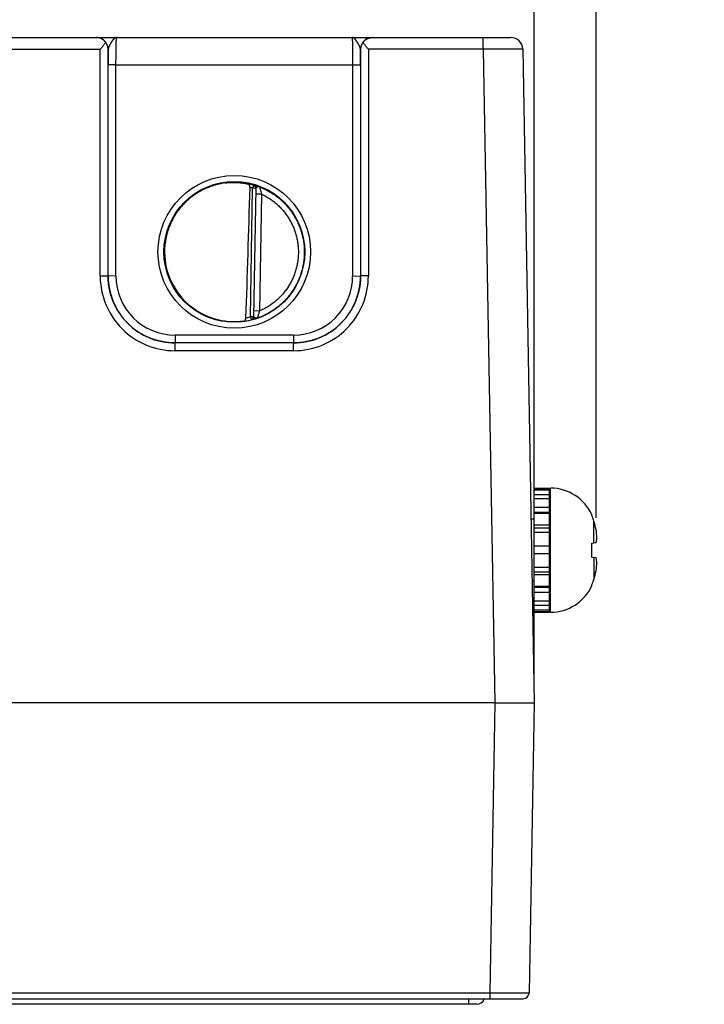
# Model space of a CAD drawing. Header units: inches. Extents: x 0 to 34, y 0 to 22.
# Tile 13 of 118: x 16.3 to 18.1, y 5.4 to 7.9. Entities that reach past the tile are written whole.
import ezdxf

# ---------------------------------------------------------------- set-up
doc = ezdxf.new("R2010")
doc.units = ezdxf.units.IN
doc.header["$LTSCALE"] = 1.87
doc.header["$MEASUREMENT"] = 0
doc.layers.get('0').update_dxf_attribs({"linetype": 'CONTINUOUS'})
doc.layers.add('DIMENSIONS', color=7, linetype='CONTINUOUS')
doc.styles.get("Standard").update_dxf_attribs({"font": 'txt', "width": 0.8})
doc.dimstyles.new('DIMSTYLE_1', dxfattribs={"dimtxt": 0.125, "dimasz": 0.18, "dimexe": 0.18, "dimexo": 0.0625, "dimgap": 0.09, "dimtad": 0, "dimtih": 1, "dimtoh": 1, "dimzin": 4, "dimdsep": 46, "dimtxsty": 'STANDARD', "dimblk": '_FILLED', "dimblk1": '_FILLED', "dimblk2": '_FILLED', "dimcen": 0.09, "dimadec": 0, "dimazin": 0, "dimtp": 0.01, "dimtm": 0.01, "dimtfac": 1, "dimtofl": 0, "dimtmove": 0, "dimatfit": 3, "dimldrblk": '_FILLED', "dimfxl": 1, "dimtolj": 1, "dimtzin": 4, "dimarcsym": 0})

# ---------------------------------------------------------------- blocks, each defined once
blk = doc.blocks.new('*D21')
at = {"layer": 'DIMENSIONS', "color": 2, "linetype": 'CONTINUOUS'}
for p, q in [((17.9524, 8.403), (17.9524, 8.5835)), ((17.7794, 8.1224), (17.9524, 8.403)), ((17.7794, 6.6766), (17.7794, 8.1224))]:
    blk.add_line(p, q, dxfattribs=at)
at = {"layer": 'DIMENSIONS', "color": 2, "linetype": 'CONTINUOUS', "insert": (17.8899, 8.646), "char_height": 0.125, "width": 1.325, "attachment_point": 1, "rotation": 90, "line_spacing_factor": 0.9}
blk.add_mtext('12.08{\\Ftxt.shx;\\W1.000000;\\H0.125000; }[306.8]', dxfattribs=at)
blk = doc.blocks.new('_FILLED')
at = {"color": 0, "linetype": 'BYBLOCK'}
blk.add_solid([(0, 0), (-1, 0.174), (-1, -0.174)], dxfattribs=at)
blk = doc.blocks.new('*D24')
at = {"layer": 'DIMENSIONS', "color": 2, "linetype": 'CONTINUOUS'}
blk.add_line((17.622, 6.2695), (17.622, 8.5835), dxfattribs=at)
at = {"layer": 'DIMENSIONS', "color": 2, "linetype": 'CONTINUOUS', "insert": (17.5595, 8.646), "char_height": 0.125, "width": 1.325, "attachment_point": 1, "rotation": 90, "line_spacing_factor": 0.9}
blk.add_mtext('11.92{\\Ftxt.shx;\\W1.000000;\\H0.125000; }[302.8]', dxfattribs=at)

msp = doc.modelspace()

# ---------------------------------------------------------------- linework, layer by layer
at = {"color": 7, "linetype": 'CONTINUOUS'}
for p, q in [((9.7833, 7.896), (17.563, 7.896)), ((17.493, 7.8663), (17.493, 7.896)), ((16.2714, 7.8663), (16.5207, 7.8663)), ((16.5207, 7.291), (16.5207, 7.8663)), ((16.5409, 7.866), (16.5407, 7.866)), ((16.5407, 7.2908), (16.5407, 7.866)), ((17.1814, 7.866), (17.1812, 7.866)), ((17.1814, 7.866), (17.1814, 7.2908)), ((17.493, 7.8663), (17.2014, 7.8663)), ((17.2014, 7.8663), (17.2014, 7.291)), ((17.493, 7.8663), (17.522, 6.207)), ((17.593, 7.8665), (17.622, 6.207)), ((16.5407, 7.2908), (16.5407, 7.8268)), ((16.5607, 7.8266), (16.5407, 7.8268)), ((16.5607, 7.8266), (17.1614, 7.8266)), ((16.5607, 7.2906), (16.5607, 7.8266)), ((17.1614, 7.8266), (17.1814, 7.8268)), ((17.1614, 7.8266), (17.1614, 7.2906)), ((17.1814, 7.8268), (17.1814, 7.2908)), ((16.9018, 7.187), (16.9075, 7.5133)), ((16.9097, 7.5209), (16.9075, 7.5133)), ((16.9154, 7.5132), (16.9075, 7.5133)), ((16.9097, 7.5214), (16.9097, 7.5209)), ((16.9154, 7.5137), (16.9097, 7.1867)), ((16.9301, 7.4986), (16.9151, 7.4988)), ((16.9301, 7.4986), (16.9249, 7.2018)), ((16.5207, 7.291), (16.5407, 7.2908)), ((16.5607, 7.2906), (16.5407, 7.2908)), ((17.1614, 7.2906), (17.1814, 7.2908)), ((17.2014, 7.291), (17.1814, 7.2908)), ((16.9249, 7.2018), (16.9099, 7.2021)), ((16.9097, 7.1869), (16.9018, 7.187)), ((16.9018, 7.187), (16.9037, 7.1794)), ((16.9037, 7.1792), (16.9037, 7.1794)), ((17.0114, 7.1407), (16.7107, 7.1407)), ((16.7107, 7.1407), (16.7107, 7.1208)), ((17.0114, 7.1407), (17.0114, 7.1208)), ((17.0114, 7.1208), (16.7107, 7.1208)), ((17.0114, 7.1208), (16.7107, 7.1208)), ((16.7107, 7.101), (16.7107, 7.1208)), ((17.0114, 7.101), (16.7107, 7.101)), ((17.0114, 7.101), (17.0114, 7.1208)), ((17.622, 6.7522), (17.6614, 6.7522)), ((17.622, 6.4372), (17.622, 6.7522)), ((17.622, 6.7512), (17.6614, 6.7512)), ((17.6614, 6.4372), (17.6614, 6.7522)), ((17.6634, 6.4372), (17.6634, 6.7522)), ((17.622, 6.7478), (17.6614, 6.7478)), ((17.622, 6.736), (17.6614, 6.736)), ((17.622, 6.7262), (17.6614, 6.7262)), ((17.622, 6.7038), (17.6614, 6.7038)), ((17.622, 6.6734), (17.6139, 6.6734)), ((17.622, 6.6911), (17.6614, 6.6911)), ((17.622, 6.6888), (17.6614, 6.6888)), ((17.7686, 6.6826), (17.7686, 6.6845)), ((17.622, 6.6587), (17.6614, 6.6587)), ((17.622, 6.6518), (17.6614, 6.6518)), ((17.7738, 6.6135), (17.7738, 6.6686)), ((17.622, 6.6402), (17.6614, 6.6402)), ((17.622, 6.6059), (17.6614, 6.6059)), ((17.622, 6.6057), (17.6614, 6.6057)), ((17.7686, 6.6129), (17.7794, 6.6141)), ((17.7686, 6.5764), (17.7686, 6.6129)), ((17.622, 6.5862), (17.6614, 6.5862)), ((17.7794, 6.5753), (17.7686, 6.5764)), ((17.7738, 6.5759), (17.7738, 6.5207)), ((17.622, 6.5515), (17.6614, 6.5515)), ((17.622, 6.5395), (17.6614, 6.5395)), ((17.622, 6.5329), (17.6614, 6.5329)), ((17.622, 6.5159), (17.6166, 6.5159)), ((17.622, 6.5034), (17.6614, 6.5034)), ((17.622, 6.5005), (17.6614, 6.5005)), ((17.7686, 6.5049), (17.7686, 6.5068)), ((17.622, 6.4881), (17.6614, 6.4881)), ((17.622, 6.4658), (17.6614, 6.4658)), ((17.622, 6.4555), (17.6614, 6.4555)), ((17.622, 6.443), (17.6614, 6.443)), ((17.622, 6.4389), (17.6614, 6.4389)), ((17.622, 6.4372), (17.6614, 6.4372)), ((17.522, 6.207), (8.5321, 6.207)), ((17.522, 6.207), (17.5092, 5.4709)), ((17.622, 6.207), (17.6092, 5.4709)), ((5.726, 5.4562), (17.5942, 5.4562)), ((5.8109, 5.4709), (17.5092, 5.4709)), ((17.4565, 5.442), (17.4565, 5.4562)), ((17.5092, 5.4709), (17.5092, 5.4562)), ((17.4762, 5.442), (5.857, 5.442))]:
    msp.add_line(p, q, dxfattribs=at)
for centre, radius in [((16.861, 7.352), 0.1937), ((16.861, 7.3519), 0.1787)]:
    msp.add_circle(centre, radius, dxfattribs=at)
for centre, radius, start, end in [((16.5109, 7.866), 0.03, 0.0038, 89.8584), ((17.2112, 7.866), 0.03, 90.1415, 179.9963), ((17.563, 7.866), 0.03, 1, 90), ((21.0782, 7.8282), 4.5375, 179.5222, 180.0174), ((12.5015, 7.8276), 4.6799, 359.9898, 0.47), ((16.8608, 7.3499), 0.1779, 74.0687, 78.9234), ((16.8609, 7.35), 0.1699, 74.0681, 76.3603), ((16.9075, 7.5139), 0.00787, 359.0074, 74.1117), ((16.9075, 7.5133), 0.00787, 359.0007, 74.0857), ((16.7106, 7.291), 0.19, 179.9978, 270.0047), ((16.7107, 7.2908), 0.17, 179.9996, 270.0028), ((16.7107, 7.2906), 0.15, 179.9978, 270.0047), ((17.0114, 7.291), 0.19, 269.9953, 0.0022), ((17.0114, 7.2908), 0.17, 269.9972, 0.0005), ((17.0114, 7.2906), 0.15, 269.9953, 0.0022), ((16.8608, 7.3522), 0.1781, 277.0014, 283.9435), ((16.8608, 7.3522), 0.1702, 280.096, 283.9432), ((16.9018, 7.187), 0.00787, 283.9412, 358.9999), ((16.9018, 7.1868), 0.00787, 283.914, 358.9991), ((17.6634, 6.6365), 0.1157, 24.4946, 90), ((17.6555, 6.6813), 0.00787, 318.2788, 360), ((17.6591, 6.6342), 0.1197, 16.7008, 23.8214), ((17.5276, 6.5947), 0.257, 11.5946, 16.7105), ((17.5916, 6.6162), 0.1902, 2.9646, 9.116), ((17.5916, 6.5731), 0.1902, 350.884, 357.0354), ((17.5276, 6.5946), 0.257, 343.2895, 348.4054), ((17.6555, 6.5081), 0.00787, 0, 41.7212), ((17.6634, 6.5529), 0.1157, 270, 335.5054), ((17.6591, 6.5552), 0.1197, 336.1786, 343.2992), ((17.4762, 5.4617), 0.0197, 270, 343.6142), ((17.5942, 5.4712), 0.015, 270.0001, 359)]:
    msp.add_arc(centre, radius, start, end, dxfattribs=at)
for centre, major_axis, ratio, start_param, end_param in [((16.8827, 10.1094), (-0.078, -4.4688), 0.01745, 0.857621, 0.951729), ((16.861, 7.3521), (0, 0.1771), 1, 1.521607, 3.283994)]:
    msp.add_ellipse(centre, major_axis=major_axis, ratio=ratio, start_param=start_param, end_param=end_param, dxfattribs=at)
for points, knots in [([(16.5346, 7.8838), (16.5342, 7.8843), (16.5335, 7.8853), (16.5322, 7.8867), (16.5309, 7.8881), (16.5291, 7.8897), (16.5267, 7.8914), (16.5241, 7.8928), (16.5221, 7.8938), (16.5205, 7.8944), (16.519, 7.8949), (16.5174, 7.8953), (16.5158, 7.8956), (16.5142, 7.8958), (16.5125, 7.896), (16.5115, 7.896), (16.5109, 7.896)], [0, 0, 0, 0, 0.070576, 0.139538, 0.206998, 0.273072, 0.401496, 0.525839, 0.586793, 0.647064, 0.706757, 0.765974, 0.824811, 0.883366, 0.941733, 1, 1, 1, 1]), ([(16.5346, 7.8838), (16.5341, 7.8831), (16.5331, 7.8817), (16.5314, 7.8796), (16.5297, 7.8774), (16.528, 7.8752), (16.5262, 7.873), (16.5238, 7.87), (16.5219, 7.8678), (16.5207, 7.8663)], [0, 0, 0, 0, 0.11509, 0.234511, 0.357363, 0.482891, 0.610453, 0.739488, 1, 1, 1, 1]), ([(16.5407, 7.866), (16.5407, 7.8668), (16.5406, 7.8683), (16.5403, 7.8706), (16.5398, 7.8729), (16.5392, 7.8751), (16.5383, 7.8774), (16.5373, 7.8796), (16.5361, 7.8817), (16.5351, 7.8831), (16.5346, 7.8838)], [0, 0, 0, 0, 0.120429, 0.24137, 0.363207, 0.486333, 0.611153, 0.738084, 0.867555, 1, 1, 1, 1]), ([(16.5623, 7.896), (16.562, 7.896), (16.5615, 7.896), (16.5608, 7.8959), (16.56, 7.8957), (16.5593, 7.8954), (16.5585, 7.895), (16.5579, 7.8947), (16.5574, 7.8943), (16.5571, 7.8941), (16.5567, 7.8938), (16.5562, 7.8934), (16.5555, 7.8928), (16.5548, 7.8921), (16.554, 7.8913), (16.5533, 7.8904), (16.5527, 7.8896), (16.5522, 7.889), (16.5516, 7.8883), (16.551, 7.8875), (16.5502, 7.8864), (16.5495, 7.8852), (16.5487, 7.8841), (16.548, 7.8828), (16.5472, 7.8816), (16.5465, 7.8803), (16.5458, 7.879), (16.5451, 7.8777), (16.5444, 7.8764), (16.5437, 7.875), (16.5431, 7.8737), (16.5425, 7.8724), (16.542, 7.871), (16.5416, 7.87), (16.5414, 7.8691), (16.5412, 7.8683), (16.541, 7.8672), (16.5409, 7.8664), (16.5409, 7.866)], [0, 0, 0, 0, 0.019196, 0.038662, 0.058565, 0.079115, 0.10053, 0.122928, 0.134526, 0.146405, 0.15858, 0.171065, 0.196981, 0.224161, 0.252622, 0.282367, 0.313368, 0.329326, 0.345579, 0.378942, 0.413388, 0.448832, 0.485179, 0.522314, 0.560115, 0.598437, 0.637129, 0.676022, 0.714925, 0.753634, 0.79193, 0.829576, 0.866322, 0.90193, 0.919237, 0.936175, 0.968884, 1, 1, 1, 1]), ([(16.5607, 7.8266), (16.5607, 7.8289), (16.5607, 7.8334), (16.5607, 7.8402), (16.5608, 7.8467), (16.5608, 7.8531), (16.5609, 7.8593), (16.561, 7.8651), (16.561, 7.8705), (16.5611, 7.8756), (16.5612, 7.8795), (16.5613, 7.8823), (16.5614, 7.8843), (16.5614, 7.8861), (16.5615, 7.8878), (16.5616, 7.8893), (16.5616, 7.8907), (16.5617, 7.8919), (16.5618, 7.8928), (16.5618, 7.8935), (16.5619, 7.8939), (16.5619, 7.8943), (16.5619, 7.8947), (16.562, 7.895), (16.562, 7.8953), (16.5621, 7.8955), (16.5621, 7.8956), (16.5621, 7.8958), (16.5621, 7.8958), (16.5622, 7.8959), (16.5622, 7.8959), (16.5622, 7.896), (16.5622, 7.896), (16.5622, 7.896), (16.5622, 7.896), (16.5622, 7.896), (16.5623, 7.896)], [0, 0, 0, 0, 0.098183, 0.195346, 0.290565, 0.382933, 0.47157, 0.555633, 0.634321, 0.706886, 0.772639, 0.802763, 0.830956, 0.857151, 0.881285, 0.903302, 0.92315, 0.940782, 0.95616, 0.962991, 0.969246, 0.974922, 0.980015, 0.984523, 0.988445, 0.991781, 0.994531, 0.995688, 0.9967, 0.99757, 0.998298, 0.998891, 0.999357, 0.999547, 0.999714, 1, 1, 1, 1]), ([(17.1598, 7.896), (17.1598, 7.896), (17.1598, 7.896), (17.1599, 7.896), (17.1599, 7.896), (17.1599, 7.896), (17.1599, 7.8959), (17.1599, 7.8959), (17.1599, 7.8958), (17.16, 7.8958), (17.16, 7.8956), (17.16, 7.8955), (17.1601, 7.8953), (17.1601, 7.895), (17.1601, 7.8947), (17.1602, 7.8943), (17.1602, 7.8939), (17.1602, 7.8935), (17.1603, 7.8928), (17.1604, 7.8919), (17.1604, 7.8907), (17.1605, 7.8893), (17.1606, 7.8878), (17.1606, 7.8861), (17.1607, 7.8843), (17.1608, 7.8823), (17.1608, 7.8795), (17.1609, 7.8756), (17.161, 7.8705), (17.1611, 7.8651), (17.1612, 7.8593), (17.1613, 7.8531), (17.1613, 7.8467), (17.1614, 7.8402), (17.1614, 7.8334), (17.1614, 7.8289), (17.1614, 7.8266)], [0, 0, 0, 0, 0.000286, 0.000453, 0.000643, 0.001109, 0.001702, 0.002431, 0.0033, 0.004312, 0.005469, 0.008219, 0.011555, 0.015477, 0.019986, 0.025079, 0.030755, 0.03701, 0.043841, 0.059218, 0.076851, 0.096699, 0.118716, 0.142851, 0.169045, 0.197238, 0.227362, 0.293115, 0.365681, 0.444369, 0.528431, 0.617068, 0.709435, 0.804654, 0.901818, 1, 1, 1, 1]), ([(17.1812, 7.866), (17.1812, 7.8664), (17.1811, 7.8672), (17.1809, 7.8683), (17.1807, 7.8691), (17.1804, 7.87), (17.1801, 7.871), (17.1796, 7.8724), (17.179, 7.8737), (17.1784, 7.875), (17.1777, 7.8764), (17.177, 7.8777), (17.1763, 7.879), (17.1756, 7.8803), (17.1748, 7.8816), (17.1741, 7.8828), (17.1733, 7.8841), (17.1726, 7.8852), (17.1718, 7.8864), (17.1711, 7.8875), (17.1704, 7.8883), (17.1699, 7.889), (17.1694, 7.8896), (17.1688, 7.8904), (17.168, 7.8913), (17.1673, 7.8921), (17.1665, 7.8928), (17.1659, 7.8934), (17.1654, 7.8938), (17.165, 7.8941), (17.1647, 7.8943), (17.1642, 7.8947), (17.1635, 7.895), (17.1628, 7.8954), (17.1621, 7.8957), (17.1613, 7.8959), (17.1606, 7.896), (17.1601, 7.896), (17.1598, 7.896)], [0, 0, 0, 0, 0.031119, 0.063826, 0.080763, 0.09807, 0.133679, 0.170425, 0.208071, 0.246367, 0.285075, 0.323979, 0.362872, 0.401563, 0.439886, 0.477686, 0.514822, 0.551168, 0.586613, 0.621059, 0.654421, 0.670674, 0.686632, 0.717634, 0.747378, 0.775839, 0.80302, 0.828936, 0.841421, 0.853597, 0.865476, 0.877074, 0.89947, 0.920884, 0.941435, 0.961339, 0.980808, 1, 1, 1, 1]), ([(17.1875, 7.8838), (17.1869, 7.8831), (17.186, 7.8817), (17.1848, 7.8796), (17.1838, 7.8774), (17.1829, 7.8751), (17.1823, 7.8729), (17.1818, 7.8706), (17.1815, 7.8683), (17.1814, 7.8668), (17.1814, 7.866)], [0, 0, 0, 0, 0.132445, 0.261916, 0.388847, 0.513667, 0.636793, 0.75863, 0.879571, 1, 1, 1, 1]), ([(17.1875, 7.8838), (17.1878, 7.8843), (17.1886, 7.8853), (17.1903, 7.8872), (17.1925, 7.8893), (17.1954, 7.8914), (17.1984, 7.8931), (17.2011, 7.8942), (17.2032, 7.8949), (17.2048, 7.8953), (17.2064, 7.8956), (17.208, 7.8959), (17.2096, 7.896), (17.2107, 7.896), (17.2112, 7.896)], [0, 0, 0, 0, 0.070595, 0.139571, 0.273057, 0.401489, 0.525834, 0.647012, 0.706708, 0.765928, 0.824772, 0.883336, 0.941714, 1, 1, 1, 1]), ([(17.2014, 7.8663), (17.2002, 7.8678), (17.1983, 7.87), (17.1959, 7.873), (17.1941, 7.8752), (17.1924, 7.8774), (17.1907, 7.8796), (17.189, 7.8817), (17.188, 7.8831), (17.1875, 7.8838)], [0, 0, 0, 0, 0.260512, 0.389547, 0.517109, 0.642637, 0.765489, 0.88491, 1, 1, 1, 1]), ([(17.593, 7.8665), (17.593, 7.8665), (17.593, 7.8665), (17.593, 7.8665), (17.593, 7.8665), (17.593, 7.8665), (17.593, 7.8665), (17.593, 7.8665), (17.593, 7.8665), (17.5929, 7.8666), (17.5929, 7.8666), (17.5928, 7.8666), (17.5928, 7.8666), (17.5927, 7.8666), (17.5925, 7.8666), (17.5924, 7.8666), (17.5923, 7.8666), (17.5921, 7.8666), (17.5919, 7.8666), (17.5915, 7.8666), (17.5911, 7.8666), (17.5906, 7.8666), (17.59, 7.8666), (17.5894, 7.8666), (17.5887, 7.8666), (17.588, 7.8666), (17.5872, 7.8666), (17.5863, 7.8666), (17.5851, 7.8666), (17.5834, 7.8666), (17.5812, 7.8666), (17.5787, 7.8666), (17.5761, 7.8666), (17.5733, 7.8666), (17.5703, 7.8666), (17.5671, 7.8666), (17.5637, 7.8666), (17.5601, 7.8666), (17.5551, 7.8665), (17.5484, 7.8665), (17.54, 7.8665), (17.5312, 7.8665), (17.522, 7.8664), (17.5125, 7.8664), (17.5028, 7.8663), (17.4963, 7.8663), (17.493, 7.8663)], [0, 0, 0, 0, 0.000009, 0.000026, 0.000085, 0.00018, 0.000313, 0.000483, 0.000691, 0.000936, 0.001219, 0.001898, 0.002726, 0.003705, 0.004833, 0.006112, 0.00754, 0.009117, 0.010844, 0.014743, 0.019236, 0.02432, 0.029992, 0.036248, 0.043084, 0.050496, 0.058481, 0.067033, 0.076146, 0.096037, 0.118106, 0.142299, 0.168558, 0.19682, 0.227017, 0.259076, 0.29292, 0.328468, 0.365633, 0.444454, 0.528625, 0.617335, 0.70973, 0.80492, 0.901988, 1, 1, 1, 1]), ([(16.8376, 7.5268), (16.835, 7.5265), (16.8297, 7.5257), (16.8219, 7.5241), (16.8141, 7.5221), (16.8065, 7.5198), (16.7989, 7.5172), (16.7915, 7.5142), (16.7842, 7.5109), (16.7747, 7.5061), (16.7633, 7.4992), (16.7525, 7.4914), (16.7443, 7.4846), (16.7384, 7.4792), (16.7327, 7.4735), (16.7274, 7.4676), (16.7223, 7.4614), (16.7174, 7.4551), (16.7129, 7.4485), (16.7087, 7.4417), (16.7047, 7.4347), (16.7011, 7.4276), (16.6978, 7.4203), (16.6949, 7.4129), (16.6923, 7.4053), (16.69, 7.3976), (16.6881, 7.3899), (16.686, 7.3794), (16.6843, 7.3662), (16.6838, 7.3555), (16.6839, 7.3502)], [0, 0, 0, 0, 0.031255, 0.062509, 0.093763, 0.125017, 0.156271, 0.187525, 0.218779, 0.250033, 0.312524, 0.375014, 0.406266, 0.437519, 0.468771, 0.500023, 0.531275, 0.562526, 0.593778, 0.625029, 0.65628, 0.687531, 0.718781, 0.750032, 0.781282, 0.812532, 0.843782, 0.875032, 0.937516, 1, 1, 1, 1]), ([(16.8376, 7.5268), (16.8403, 7.5272), (16.8456, 7.5278), (16.8536, 7.5283), (16.8614, 7.5284), (16.8689, 7.5281), (16.8761, 7.5275), (16.8829, 7.5267), (16.8891, 7.5257), (16.8931, 7.5249), (16.895, 7.5244)], [0, 0, 0, 0, 0.140151, 0.278822, 0.414485, 0.545659, 0.670975, 0.789193, 0.899204, 1, 1, 1, 1]), ([(16.9009, 7.5151), (16.9009, 7.5154), (16.9009, 7.516), (16.9008, 7.5169), (16.9007, 7.5178), (16.9005, 7.5186), (16.9003, 7.5194), (16.8999, 7.5204), (16.8994, 7.5213), (16.8988, 7.522), (16.8983, 7.5226), (16.8978, 7.523), (16.8973, 7.5234), (16.8968, 7.5238), (16.8962, 7.5241), (16.8956, 7.5243), (16.8952, 7.5244), (16.895, 7.5244)], [0, 0, 0, 0, 0.0763, 0.151748, 0.225661, 0.297551, 0.367107, 0.434175, 0.56075, 0.620618, 0.678457, 0.734548, 0.789201, 0.842745, 0.895512, 0.947827, 1, 1, 1, 1]), ([(16.9253, 7.5169), (16.9247, 7.5171), (16.9236, 7.5175), (16.9221, 7.5181), (16.9206, 7.5186), (16.9191, 7.5191), (16.9177, 7.5195), (16.9164, 7.5199), (16.9152, 7.5202), (16.9141, 7.5205), (16.9131, 7.5208), (16.9124, 7.521), (16.9118, 7.5211), (16.9115, 7.5212), (16.9111, 7.5213), (16.9108, 7.5213), (16.9106, 7.5214), (16.9103, 7.5214), (16.9102, 7.5214), (16.91, 7.5215), (16.91, 7.5215), (16.9099, 7.5215), (16.9098, 7.5215), (16.9098, 7.5215), (16.9097, 7.5215), (16.9097, 7.5215), (16.9097, 7.5215), (16.9097, 7.5215), (16.9097, 7.5215), (16.9097, 7.5215), (16.9097, 7.5214), (16.9097, 7.5214)], [0, 0, 0, 0, 0.106453, 0.209205, 0.307684, 0.401398, 0.489893, 0.572715, 0.649439, 0.719631, 0.782875, 0.83875, 0.863801, 0.886861, 0.90788, 0.926817, 0.943628, 0.958272, 0.970713, 0.976098, 0.980922, 0.985184, 0.988881, 0.992014, 0.994586, 0.99661, 0.998113, 0.99869, 0.999173, 0.999594, 1, 1, 1, 1]), ([(16.9253, 7.5169), (16.925, 7.517), (16.9246, 7.5171), (16.9241, 7.5172), (16.9237, 7.5172), (16.9233, 7.5172), (16.9229, 7.5172), (16.9224, 7.5172), (16.9219, 7.5171), (16.9213, 7.517), (16.9208, 7.5169), (16.9204, 7.5168), (16.92, 7.5167), (16.9196, 7.5166), (16.9192, 7.5165), (16.9188, 7.5163), (16.9185, 7.5162), (16.9181, 7.5161), (16.9178, 7.5159), (16.9175, 7.5158), (16.9172, 7.5156), (16.9169, 7.5155), (16.9166, 7.5153), (16.9164, 7.5152), (16.9162, 7.515), (16.916, 7.5148), (16.9158, 7.5147), (16.9156, 7.5145), (16.9155, 7.5143), (16.9154, 7.5141), (16.9154, 7.5139), (16.9154, 7.5138), (16.9154, 7.5137)], [0, 0, 0, 0, 0.072835, 0.109112, 0.145556, 0.1822, 0.219047, 0.2562, 0.293644, 0.368896, 0.406555, 0.44411, 0.481434, 0.518363, 0.554764, 0.590524, 0.625509, 0.659582, 0.69262, 0.724508, 0.755135, 0.784404, 0.812228, 0.838539, 0.863301, 0.886504, 0.908176, 0.92842, 0.947414, 0.965411, 0.982785, 1, 1, 1, 1]), ([(16.9253, 7.5169), (16.9253, 7.5169), (16.9253, 7.5169), (16.9253, 7.5168), (16.9253, 7.5167), (16.9253, 7.5166), (16.9254, 7.5163), (16.9255, 7.5159), (16.9256, 7.5155), (16.9258, 7.5146), (16.9262, 7.513), (16.927, 7.5095), (16.9283, 7.5047), (16.9295, 7.5006), (16.9301, 7.4986)], [0, 0, 0, 0, 0.002792, 0.005276, 0.008477, 0.017001, 0.0283, 0.058873, 0.077935, 0.09935, 0.205865, 0.339164, 0.65516, 1, 1, 1, 1]), ([(16.9253, 7.5169), (16.9273, 7.5161), (16.9315, 7.5144), (16.9396, 7.5107), (16.9495, 7.5056), (16.9608, 7.4985), (16.9698, 7.4919), (16.9767, 7.4862), (16.9817, 7.4818), (16.9865, 7.4771), (16.9911, 7.4723), (16.9956, 7.4673), (17.0013, 7.4605), (17.0079, 7.4515), (17.015, 7.4402), (17.0202, 7.4303), (17.0239, 7.4222), (17.0265, 7.416), (17.0288, 7.4097), (17.0316, 7.4012), (17.0344, 7.3905), (17.0369, 7.3773), (17.0384, 7.364), (17.0387, 7.3551), (17.0386, 7.3506)], [0, 0, 0, 0, 0.031253, 0.062507, 0.125003, 0.187499, 0.249995, 0.281248, 0.312501, 0.343755, 0.375008, 0.406262, 0.437515, 0.500011, 0.562507, 0.625003, 0.656256, 0.68751, 0.718763, 0.750017, 0.812513, 0.875008, 0.937504, 1, 1, 1, 1]), ([(16.9301, 7.4986), (16.9319, 7.4977), (16.9353, 7.496), (16.9421, 7.4924), (16.9503, 7.4874), (16.9597, 7.4807), (16.9687, 7.4734), (16.9757, 7.4668), (16.981, 7.4612), (16.9861, 7.4554), (16.992, 7.4479), (16.9986, 7.4383), (17.0044, 7.4284), (17.0095, 7.418), (17.0139, 7.4073), (17.0174, 7.3963), (17.0202, 7.3851), (17.0222, 7.3737), (17.0234, 7.3622), (17.0237, 7.3545), (17.0236, 7.3507)], [0, 0, 0, 0, 0.031254, 0.062509, 0.125007, 0.187506, 0.250005, 0.312504, 0.343758, 0.375012, 0.437511, 0.50001, 0.562509, 0.625008, 0.687506, 0.750005, 0.812504, 0.875003, 0.937501, 1, 1, 1, 1]), ([(16.6839, 7.3502), (16.6839, 7.3451), (16.6844, 7.3347), (16.6862, 7.3219), (16.6882, 7.3118), (16.6901, 7.3043), (16.6923, 7.2969), (16.6949, 7.2896), (16.6977, 7.2824), (16.7009, 7.2753), (16.7043, 7.2684), (16.7093, 7.2594), (16.7164, 7.2485), (16.7243, 7.2383), (16.7311, 7.2306), (16.7365, 7.225), (16.7421, 7.2197), (16.7499, 7.213), (16.7602, 7.2052), (16.7712, 7.1983), (16.7803, 7.1934), (16.7872, 7.19), (16.7943, 7.187), (16.8016, 7.1842), (16.8089, 7.1818), (16.8164, 7.1796), (16.8239, 7.1779), (16.829, 7.1769), (16.8315, 7.1765)], [0, 0, 0, 0, 0.062486, 0.124973, 0.156224, 0.187475, 0.218726, 0.249977, 0.281228, 0.31248, 0.343731, 0.374983, 0.437473, 0.499963, 0.531216, 0.562469, 0.593722, 0.624975, 0.687468, 0.749961, 0.781216, 0.81247, 0.843725, 0.874979, 0.906234, 0.93749, 0.968745, 1, 1, 1, 1]), ([(17.0386, 7.3506), (17.0386, 7.3461), (17.0382, 7.337), (17.0366, 7.3234), (17.0339, 7.31), (17.0302, 7.2968), (17.0255, 7.2839), (17.0199, 7.2715), (17.0132, 7.2595), (17.0057, 7.2481), (16.9988, 7.239), (16.9928, 7.2322), (16.9881, 7.2272), (16.9832, 7.2224), (16.9765, 7.2162), (16.9676, 7.2091), (16.9564, 7.2013), (16.9465, 7.1955), (16.9384, 7.1914), (16.9322, 7.1886), (16.9259, 7.1859), (16.9216, 7.1844), (16.9194, 7.1836)], [0, 0, 0, 0, 0.062497, 0.124994, 0.187491, 0.249988, 0.312485, 0.374982, 0.43748, 0.499977, 0.562474, 0.593728, 0.624983, 0.656237, 0.687491, 0.749988, 0.812486, 0.874983, 0.906237, 0.937491, 0.968746, 1, 1, 1, 1]), ([(17.0236, 7.3507), (17.0236, 7.3468), (17.0233, 7.3389), (17.022, 7.3271), (17.0198, 7.3155), (17.0173, 7.306), (17.0148, 7.2985), (17.0128, 7.2929), (17.0106, 7.2874), (17.0082, 7.282), (17.0056, 7.2767), (17.0018, 7.2698), (16.9967, 7.2614), (16.9909, 7.2534), (16.986, 7.2472), (16.9821, 7.2428), (16.9781, 7.2384), (16.9739, 7.2343), (16.9696, 7.2302), (16.9636, 7.2251), (16.9558, 7.2191), (16.946, 7.2125), (16.9374, 7.2077), (16.9303, 7.2042), (16.9267, 7.2026), (16.9249, 7.2018)], [0, 0, 0, 0, 0.062495, 0.124991, 0.187486, 0.249982, 0.281235, 0.312488, 0.343741, 0.374993, 0.406246, 0.437499, 0.499995, 0.56249, 0.593743, 0.624996, 0.656249, 0.687502, 0.718755, 0.750008, 0.812503, 0.874999, 0.937494, 0.968747, 1, 1, 1, 1]), ([(16.5407, 7.2908), (16.5407, 7.2908), (16.5407, 7.2908), (16.5407, 7.2908), (16.5407, 7.2908), (16.5407, 7.2908), (16.5407, 7.2908)], [0, 0, 0, 0, 0.269142, 0.532263, 0.767297, 1, 1, 1, 1]), ([(16.7107, 7.1208), (16.7079, 7.1208), (16.7023, 7.121), (16.694, 7.1216), (16.6857, 7.1226), (16.6775, 7.124), (16.6693, 7.1259), (16.6613, 7.1281), (16.6534, 7.1307), (16.6456, 7.1337), (16.638, 7.1371), (16.6305, 7.1408), (16.6232, 7.145), (16.6162, 7.1494), (16.6094, 7.1542), (16.6028, 7.1594), (16.5965, 7.1648), (16.5904, 7.1706), (16.5847, 7.1766), (16.5792, 7.1829), (16.5741, 7.1895), (16.5693, 7.1963), (16.5648, 7.2034), (16.5607, 7.2106), (16.5569, 7.2181), (16.5536, 7.2257), (16.5506, 7.2335), (16.5479, 7.2414), (16.5457, 7.2495), (16.5439, 7.2576), (16.5425, 7.2659), (16.5414, 7.2741), (16.5408, 7.2825), (16.5407, 7.288), (16.5407, 7.2908)], [0, 0, 0, 0, 0.031251, 0.062501, 0.093752, 0.125003, 0.156254, 0.187504, 0.218755, 0.250006, 0.281256, 0.312507, 0.343757, 0.375008, 0.406258, 0.437509, 0.468759, 0.500009, 0.531259, 0.562509, 0.593759, 0.625009, 0.656258, 0.687508, 0.718758, 0.750007, 0.781256, 0.812506, 0.843755, 0.875004, 0.906253, 0.937502, 0.968751, 1, 1, 1, 1]), ([(17.1814, 7.2908), (17.1814, 7.288), (17.1813, 7.2825), (17.1806, 7.2741), (17.1796, 7.2659), (17.1782, 7.2576), (17.1764, 7.2495), (17.1741, 7.2414), (17.1715, 7.2335), (17.1685, 7.2257), (17.1651, 7.2181), (17.1614, 7.2106), (17.1573, 7.2034), (17.1528, 7.1963), (17.148, 7.1895), (17.1429, 7.1829), (17.1374, 7.1766), (17.1317, 7.1706), (17.1256, 7.1648), (17.1193, 7.1594), (17.1127, 7.1542), (17.1059, 7.1494), (17.0988, 7.145), (17.0916, 7.1408), (17.0841, 7.1371), (17.0765, 7.1337), (17.0687, 7.1307), (17.0608, 7.1281), (17.0527, 7.1259), (17.0446, 7.124), (17.0364, 7.1226), (17.0281, 7.1216), (17.0198, 7.121), (17.0142, 7.1208), (17.0114, 7.1208)], [0, 0, 0, 0, 0.031249, 0.062498, 0.093747, 0.124996, 0.156245, 0.187494, 0.218744, 0.249993, 0.281242, 0.312492, 0.343742, 0.374991, 0.406241, 0.437491, 0.468741, 0.499991, 0.531241, 0.562492, 0.593742, 0.624992, 0.656243, 0.687493, 0.718744, 0.749994, 0.781245, 0.812496, 0.843746, 0.874997, 0.906248, 0.937499, 0.968749, 1, 1, 1, 1]), ([(17.1814, 7.2908), (17.1814, 7.2908), (17.1814, 7.2908), (17.1814, 7.2908), (17.1814, 7.2908), (17.1814, 7.2908), (17.1814, 7.2908)], [0, 0, 0, 0, 0.271133, 0.535342, 0.768839, 1, 1, 1, 1]), ([(16.9249, 7.2018), (16.9246, 7.2008), (16.9241, 7.1992), (16.9234, 7.1971), (16.9227, 7.195), (16.922, 7.1926), (16.9212, 7.1898), (16.9205, 7.1875), (16.92, 7.1858), (16.9197, 7.1847), (16.9196, 7.1841), (16.9195, 7.1838), (16.9195, 7.1837), (16.9194, 7.1836)], [0, 0, 0, 0, 0.175498, 0.262304, 0.347885, 0.513154, 0.665995, 0.79952, 0.905359, 0.945088, 0.974619, 0.993112, 1, 1, 1, 1]), ([(16.8825, 7.1755), (16.8787, 7.175), (16.8729, 7.1744), (16.865, 7.174), (16.8586, 7.174), (16.852, 7.1742), (16.8429, 7.1748), (16.8361, 7.1757), (16.8315, 7.1765)], [0, 0, 0, 0, 0.22139, 0.341572, 0.466911, 0.596457, 0.729199, 1, 1, 1, 1]), ([(16.8825, 7.1755), (16.883, 7.1755), (16.8837, 7.1757), (16.8847, 7.176), (16.8854, 7.1763), (16.886, 7.1766), (16.8867, 7.1771), (16.8873, 7.1775), (16.8879, 7.1781), (16.8884, 7.1787), (16.8889, 7.1794), (16.8894, 7.1801), (16.8898, 7.1809), (16.8901, 7.1818), (16.8905, 7.183), (16.8906, 7.184), (16.8906, 7.1846)], [0, 0, 0, 0, 0.112026, 0.168031, 0.22427, 0.280975, 0.3384, 0.396816, 0.456504, 0.517737, 0.580768, 0.645802, 0.712967, 0.782269, 0.853544, 1, 1, 1, 1]), ([(16.9194, 7.1836), (16.9192, 7.1835), (16.9186, 7.1833), (16.9178, 7.1831), (16.917, 7.1828), (16.9159, 7.1825), (16.9147, 7.1821), (16.9132, 7.1816), (16.9118, 7.1812), (16.9105, 7.1808), (16.9093, 7.1805), (16.9082, 7.1802), (16.9073, 7.18), (16.9067, 7.1798), (16.9063, 7.1797), (16.9059, 7.1796), (16.9055, 7.1795), (16.9052, 7.1795), (16.9049, 7.1794), (16.9046, 7.1793), (16.9044, 7.1793), (16.9042, 7.1793), (16.904, 7.1792), (16.9039, 7.1792), (16.9039, 7.1792), (16.9038, 7.1792), (16.9038, 7.1792), (16.9037, 7.1792), (16.9037, 7.1792), (16.9037, 7.1792), (16.9037, 7.1792), (16.9037, 7.1792), (16.9037, 7.1792), (16.9037, 7.1792), (16.9037, 7.1792), (16.9037, 7.1792), (16.9037, 7.1792), (16.9037, 7.1792)], [0, 0, 0, 0, 0.053489, 0.106157, 0.15792, 0.208693, 0.307021, 0.400654, 0.489109, 0.571942, 0.64872, 0.719017, 0.782399, 0.811368, 0.838451, 0.863599, 0.886764, 0.9079, 0.926955, 0.943887, 0.958655, 0.971218, 0.981539, 0.985848, 0.989585, 0.992747, 0.995332, 0.996407, 0.997338, 0.998124, 0.998765, 0.999264, 0.999461, 0.999624, 0.999754, 0.999855, 1, 1, 1, 1]), ([(16.9194, 7.1836), (16.9193, 7.1836), (16.919, 7.1835), (16.9187, 7.1834), (16.9183, 7.1834), (16.9178, 7.1833), (16.9174, 7.1833), (16.917, 7.1833), (16.9166, 7.1834), (16.9162, 7.1834), (16.9158, 7.1835), (16.9154, 7.1836), (16.915, 7.1836), (16.9146, 7.1837), (16.9142, 7.1838), (16.9137, 7.184), (16.9132, 7.1842), (16.9127, 7.1843), (16.9123, 7.1845), (16.912, 7.1846), (16.9117, 7.1848), (16.9114, 7.1849), (16.911, 7.1851), (16.9107, 7.1853), (16.9104, 7.1855), (16.9102, 7.1857), (16.91, 7.1858), (16.9099, 7.186), (16.9098, 7.1862), (16.9097, 7.1863), (16.9097, 7.1865), (16.9097, 7.1866), (16.9097, 7.1867)], [0, 0, 0, 0, 0.037335, 0.074562, 0.111459, 0.148556, 0.185825, 0.223178, 0.260738, 0.298549, 0.336554, 0.374613, 0.412583, 0.450408, 0.487991, 0.525161, 0.597694, 0.632804, 0.666963, 0.700039, 0.731908, 0.762452, 0.791566, 0.845136, 0.869478, 0.892151, 0.913183, 0.932654, 0.950732, 0.967706, 0.983961, 1, 1, 1, 1]), ([(16.7107, 7.1208), (16.7107, 7.1208), (16.7107, 7.1208), (16.7107, 7.1208), (16.7107, 7.1208)], [0, 0, 0, 0, 0.570412, 1, 1, 1, 1]), ([(17.0114, 7.1208), (17.0114, 7.1208), (17.0114, 7.1208), (17.0114, 7.1208), (17.0114, 7.1208)], [0, 0, 0, 0, 0.564412, 1, 1, 1, 1]), ([(17.7794, 6.6141), (17.7799, 6.6161), (17.7808, 6.62), (17.7814, 6.6241), (17.7815, 6.6261)], [0, 0, 0, 0, 0.504909, 1, 1, 1, 1]), ([(17.7815, 6.5633), (17.7814, 6.5653), (17.7808, 6.5693), (17.7799, 6.5733), (17.7794, 6.5753)], [0, 0, 0, 0, 0.495091, 1, 1, 1, 1]), ([(17.522, 6.207), (17.5224, 6.207), (17.5232, 6.207), (17.5245, 6.207), (17.5257, 6.207), (17.5269, 6.207), (17.5281, 6.207), (17.5298, 6.207), (17.5318, 6.207), (17.5342, 6.207), (17.5367, 6.2069), (17.5391, 6.2069), (17.5423, 6.2069), (17.5463, 6.2069), (17.551, 6.2069), (17.5557, 6.2069), (17.5617, 6.2069), (17.569, 6.2069), (17.5798, 6.2069), (17.5899, 6.2069), (17.5991, 6.2069), (17.6041, 6.2069), (17.6077, 6.2069), (17.6101, 6.2069), (17.6123, 6.2069), (17.6143, 6.207), (17.6161, 6.207), (17.6176, 6.207), (17.6188, 6.207), (17.6196, 6.207), (17.6201, 6.207), (17.6205, 6.207), (17.6209, 6.207), (17.6212, 6.207), (17.6215, 6.207), (17.6217, 6.207), (17.6219, 6.207), (17.6219, 6.207), (17.622, 6.207), (17.622, 6.207)], [0, 0, 0, 0, 0.012271, 0.02454, 0.036806, 0.049066, 0.061318, 0.073562, 0.098013, 0.122406, 0.146725, 0.170956, 0.195084, 0.242973, 0.290277, 0.336882, 0.382676, 0.47139, 0.555566, 0.707107, 0.773013, 0.831474, 0.857733, 0.881926, 0.903994, 0.923884, 0.941548, 0.956944, 0.970034, 0.975704, 0.980787, 0.985279, 0.989177, 0.99248, 0.995185, 0.99729, 0.998795, 0.999698, 1, 1, 1, 1]), ([(17.5092, 5.4709), (17.5124, 5.4709), (17.5189, 5.4709), (17.5286, 5.4709), (17.5381, 5.4709), (17.5473, 5.4708), (17.5561, 5.4708), (17.5645, 5.4708), (17.5712, 5.4708), (17.5763, 5.4708), (17.5798, 5.4708), (17.5832, 5.4708), (17.5864, 5.4708), (17.5894, 5.4708), (17.5922, 5.4708), (17.5949, 5.4708), (17.5973, 5.4708), (17.5995, 5.4708), (17.6012, 5.4708), (17.6024, 5.4708), (17.6033, 5.4708), (17.6041, 5.4709), (17.6048, 5.4709), (17.6055, 5.4709), (17.6061, 5.4709), (17.6067, 5.4709), (17.6072, 5.4709), (17.6077, 5.4709), (17.608, 5.4709), (17.6082, 5.4709), (17.6084, 5.4709), (17.6085, 5.4709), (17.6087, 5.4709), (17.6088, 5.4709), (17.6089, 5.4709), (17.609, 5.4709), (17.609, 5.4709), (17.6091, 5.4709), (17.6091, 5.4709), (17.6091, 5.4709), (17.6091, 5.4709), (17.6091, 5.4709), (17.6091, 5.4709), (17.6091, 5.4709), (17.6092, 5.4709), (17.6092, 5.4709), (17.6092, 5.4709)], [0, 0, 0, 0, 0.098015, 0.195085, 0.290278, 0.382675, 0.471387, 0.555559, 0.634381, 0.671546, 0.707093, 0.740937, 0.772995, 0.803192, 0.831453, 0.857711, 0.881902, 0.90397, 0.923859, 0.932972, 0.941523, 0.949507, 0.956919, 0.963754, 0.97001, 0.975681, 0.980764, 0.985257, 0.989156, 0.990883, 0.99246, 0.993888, 0.995166, 0.996295, 0.997273, 0.998102, 0.99878, 0.999063, 0.999309, 0.999516, 0.999687, 0.99982, 0.999915, 0.999974, 0.999991, 1, 1, 1, 1])]:
    msp.add_open_spline(points, degree=3, knots=knots, dxfattribs=at)

# ---------------------------------------------------------------- dimensions: what is measured, and where the dimension line sits
at = {"layer": 'DIMENSIONS', "color": 2, "linetype": 'CONTINUOUS'}
for feature_location, offset, dtype, origin, picture, middle in [((17.7794, 6.6766), (0.173, 1.9069), 0, (5.6991, 6.6141), '*D21', (17.9524, 9.3085)), ((17.622, 6.2695), (0, 2.314), 1, (5.6991, 6.207), '*D24', (17.622, 9.3085))]:
    dim = msp.add_ordinate_dim(feature_location=feature_location, offset=offset, dtype=dtype, origin=origin, dimstyle='DIMSTYLE_1', dxfattribs=at)
    dim.commit()
    dim.dimension.update_dxf_attribs({"geometry": picture, "text_midpoint": middle})

doc.saveas('drawing.dxf')
